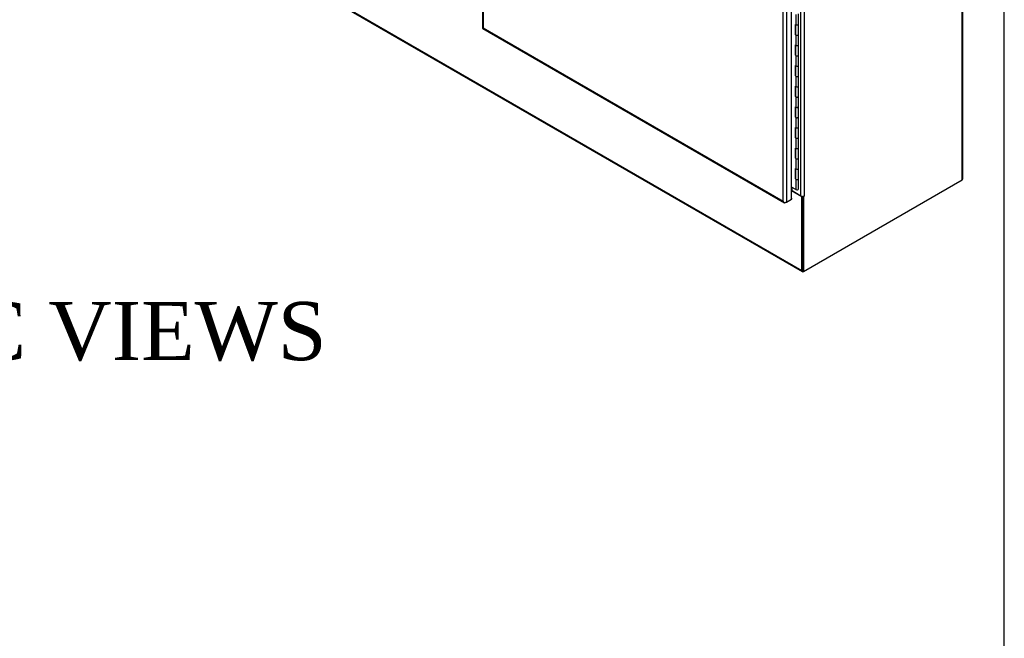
# Model space of a CAD drawing. Header units: inches. Extents: x 1 to 359, y -2 to 239.
# Tile 80 of 83: x 308 to 359, y 154 to 186. Entities that reach past the tile are written whole.
import ezdxf
from ezdxf.enums import TextEntityAlignment as Align

# ---------------------------------------------------------------- set-up
doc = ezdxf.new("R2010")
doc.units = ezdxf.units.IN
doc.header["$MEASUREMENT"] = 0
for name, color, linetype in [('COM54746-60', 7, 'Continuous'), ('COM71196-8', 7, 'Continuous'), ('COM71299-3', 7, 'Continuous'), ('COM71301-3', 7, 'Continuous'), ('Default', 7, 'Continuous')]:
    doc.layers.add(name, color=color, linetype=linetype)
doc.styles.add('SEACAD_Times_New_Roman', font='times.ttf')

# ---------------------------------------------------------------- blocks, each defined once
blk = doc.blocks.new('SE6')
at = {"layer": 'COM54746-60', "color": 7, "linetype": 'Continuous'}
for p, q in [((348.488, 186.537), (348.488, 186.006)), ((348.618, 186.037), (348.618, 186.568)), ((348.488, 186.006), (348.457, 186.024)), ((348.457, 185.494), (348.457, 186.024)), ((348.46, 186.022), (348.46, 185.525)), ((348.466, 186.019), (348.466, 185.507)), ((348.618, 185.507), (348.618, 186.038)), ((348.488, 185.476), (348.457, 185.494)), ((348.46, 185.525), (348.466, 185.522)), ((348.488, 185.476), (348.488, 184.945)), ((348.618, 184.976), (348.618, 185.507)), ((348.488, 184.945), (348.457, 184.963)), ((348.457, 184.432), (348.457, 184.963)), ((348.46, 184.961), (348.46, 184.464)), ((348.466, 184.958), (348.466, 184.446)), ((348.618, 184.446), (348.618, 184.976)), ((348.488, 184.414), (348.457, 184.432)), ((348.46, 184.464), (348.466, 184.46)), ((348.488, 184.414), (348.488, 183.883)), ((348.618, 183.914), (348.618, 184.446)), ((348.488, 183.883), (348.457, 183.901)), ((348.457, 183.371), (348.457, 183.901)), ((348.46, 183.899), (348.46, 183.402)), ((348.466, 183.896), (348.466, 183.384)), ((348.618, 183.384), (348.618, 183.915)), ((348.488, 183.353), (348.457, 183.371)), ((348.46, 183.402), (348.466, 183.399)), ((348.488, 183.353), (348.488, 182.822)), ((348.618, 182.853), (348.618, 183.384)), ((348.488, 182.822), (348.457, 182.84)), ((348.457, 182.309), (348.457, 182.84)), ((348.46, 182.838), (348.46, 182.341)), ((348.466, 182.835), (348.466, 182.323)), ((348.618, 182.323), (348.618, 182.853)), ((348.488, 182.292), (348.457, 182.309)), ((348.46, 182.341), (348.466, 182.337)), ((348.488, 182.292), (348.488, 181.76)), ((348.618, 181.791), (348.618, 182.323)), ((348.488, 181.76), (348.457, 181.778)), ((348.457, 181.248), (348.457, 181.778)), ((348.46, 181.777), (348.46, 181.279)), ((348.466, 181.773), (348.466, 181.261)), ((348.618, 181.261), (348.618, 181.792)), ((348.488, 181.23), (348.457, 181.248)), ((348.46, 181.279), (348.466, 181.276)), ((348.488, 181.23), (348.488, 180.699)), ((348.618, 180.73), (348.618, 181.261)), ((348.488, 180.699), (348.457, 180.717)), ((348.457, 180.187), (348.457, 180.717)), ((348.46, 180.715), (348.46, 180.218)), ((348.466, 180.712), (348.466, 180.2)), ((348.618, 180.2), (348.618, 180.73)), ((348.488, 180.169), (348.457, 180.187)), ((348.46, 180.218), (348.466, 180.214)), ((348.488, 180.169), (348.488, 179.637)), ((348.618, 179.668), (348.618, 180.2)), ((348.488, 179.637), (348.457, 179.655)), ((348.457, 179.125), (348.457, 179.655)), ((348.46, 179.654), (348.46, 179.156)), ((348.466, 179.65), (348.466, 179.138)), ((348.618, 179.138), (348.618, 179.669)), ((348.488, 179.107), (348.457, 179.125)), ((348.46, 179.156), (348.466, 179.153)), ((348.488, 179.107), (348.488, 178.576)), ((348.618, 178.607), (348.618, 179.138)), ((348.457, 178.064), (348.457, 178.594)), ((348.488, 178.576), (348.457, 178.594)), ((348.46, 178.592), (348.46, 178.095)), ((348.618, 178.077), (348.618, 178.608)), ((348.46, 178.095), (348.466, 178.092)), ((348.466, 178.589), (348.466, 178.077)), ((348.488, 177.515), (348.265, 177.644)), ((348.488, 178.046), (348.457, 178.064)), ((348.488, 178.046), (348.488, 177.515)), ((348.618, 177.546), (348.618, 178.077))]:
    blk.add_line(p, q, dxfattribs=at)
for centre, major_axis, start_param, end_param in [((348.403, 185.713), (-0.0494, 0.0856), 4.366763, 4.535551), ((348.542, 186.038), (-0.076, 0), 0, 3.141593), ((348.542, 186.037), (-0.0761, 0), 0.785398, 3.141593), ((348.542, 185.507), (0.0877, 0), -3.507377, -3.404676), ((348.403, 185.713), (-0.0494, 0.0856), 3.31843, 3.487219), ((348.431, 185.729), (0.0494, -0.0856), -0.360117, -0.292582), ((348.542, 185.507), (-0.076, 0), 0, 3.141593), ((348.542, 185.507), (-0.0761, 0), 0.785398, 3.141593), ((348.542, 184.976), (-0.0761, 0), 0.785398, 3.141593), ((348.542, 184.976), (-0.076, 0), 0.783092, 3.141593), ((348.542, 184.446), (0.0877, 0), -3.507377, -3.404676), ((348.542, 184.446), (-0.0761, 0), 0, 3.141593), ((348.542, 184.446), (-0.0761, 0), 0.785398, 3.141593), ((348.542, 183.915), (-0.076, 0), 0.783092, 3.141593), ((348.542, 183.914), (-0.0761, 0), 0.785398, 3.141593), ((348.542, 183.384), (0.0878, 0), -3.507377, -3.404676), ((348.542, 183.384), (-0.0761, 0), 0, 3.141593), ((348.542, 183.384), (-0.076, 0), 0.785398, 3.141593), ((348.542, 182.853), (-0.076, 0), 0.785398, 3.141593), ((348.542, 182.853), (-0.0761, 0), 0.783092, 3.141593), ((348.542, 182.323), (0.0877, 0), -3.507377, -3.404676), ((348.403, 182.528), (-0.0494, 0.0856), 4.366763, 4.535551), ((348.403, 182.528), (-0.0494, 0.0856), 3.31843, 3.487219), ((348.431, 182.545), (0.0494, -0.0856), -0.360117, -0.292585), ((348.542, 182.323), (-0.0761, 0), 0, 3.141593), ((348.542, 182.323), (-0.076, 0), 0.785398, 3.141593), ((348.542, 181.792), (-0.076, 0), 0.783092, 3.141593), ((348.542, 181.791), (-0.0761, 0), 0.785398, 3.141593), ((348.542, 181.261), (0.0877, 0), -3.507377, -3.404676), ((348.542, 181.261), (-0.076, 0), 0, 3.141593), ((348.542, 181.261), (-0.0761, 0), 0.785398, 3.141593), ((348.542, 180.73), (-0.0761, 0), 0.785398, 3.141593), ((348.542, 180.73), (-0.076, 0), 0.783092, 3.141593), ((348.542, 180.2), (0.0878, 0), -3.507377, -3.404676), ((348.542, 180.2), (-0.076, 0), 0, 3.141593), ((348.542, 180.2), (-0.0761, 0), 0.785398, 3.141593), ((348.542, 179.669), (-0.076, 0), 0.783092, 3.141593), ((348.542, 179.668), (-0.076, 0), 0.785398, 3.141593), ((348.542, 179.138), (0.0878, 0), -3.507377, -3.404676), ((348.403, 179.344), (-0.0494, 0.0856), 4.366763, 4.535551), ((348.403, 179.344), (-0.0494, 0.0856), 3.31843, 3.487219), ((348.431, 179.36), (0.0494, -0.0856), -0.360117, -0.292582), ((348.542, 179.138), (-0.0761, 0), 0, 3.141593), ((348.542, 179.138), (-0.076, 0), 0.785398, 3.141593), ((348.542, 178.608), (-0.0761, 0), 0.783092, 3.141593), ((348.542, 178.607), (-0.076, 0), 0.785398, 3.141593), ((348.542, 178.077), (0.0878, 0), -3.507377, -3.404676), ((348.542, 178.077), (-0.0761, 0), 0, 3.141593), ((348.542, 178.077), (-0.076, 0), 0.785398, 3.141593), ((348.542, 177.546), (-0.0761, 0), 0.785398, 3.141593)]:
    blk.add_ellipse(centre, major_axis=major_axis, ratio=0.57735, start_param=start_param, end_param=end_param, dxfattribs=at)
at = {"layer": 'COM71196-8', "color": 7, "linetype": 'Continuous'}
for p, q in [((348.265, 177.022), (348.265, 210.108)), ((347.823, 176.918), (347.823, 209.904)), ((347.998, 209.954), (347.998, 176.868)), ((332.335, 200.767), (332.335, 185.84)), ((332.371, 200.585), (332.371, 185.84)), ((332.353, 185.808), (347.893, 176.837)), ((332.371, 185.84), (347.823, 176.918)), ((348.265, 177.078), (348.269, 177.075)), ((348.269, 177.075), (348.265, 177.072)), ((348.269, 177.024), (348.269, 177.075)), ((347.879, 176.849), (347.879, 176.849)), ((347.998, 176.868), (347.954, 176.843)), ((347.998, 176.868), (348.265, 177.022)), ((348.269, 177.024), (348.265, 177.022))]:
    blk.add_line(p, q, dxfattribs=at)
for centre, major_axis, ratio, start_param, end_param in [((332.458, 185.84), (0.123, 0), 0.57735, 3.141593, 3.403392), ((332.458, 185.89), (-0.123, -0.071), 0.000359, -0.785191, -0.261592), ((332.458, 185.89), (-0.123, -0.071), 0.000359, 0.261592, 0.785191), ((332.415, 185.915), (0.062, 0.107), 0.57735, 2.879793, 3.141593), ((347.911, 176.969), (0.087, -0.151), 0.57759, 4.712596, 5.236195), ((347.911, 176.969), (0.087, -0.151), 0.57759, 4.712182, 5.23578), ((347.911, 176.918), (0.124, 0), 0.57735, 4.45059, 5.497787), ((347.954, 176.944), (0.062, 0.107), 0.57735, 2.879793, 3.926991)]:
    blk.add_ellipse(centre, major_axis=major_axis, ratio=ratio, start_param=start_param, end_param=end_param, dxfattribs=at)
at = {"layer": 'COM71299-3', "color": 7, "linetype": 'Continuous'}
for p, q in [((315.753, 192.416), (348.786, 173.345)), ((315.778, 192.36), (348.811, 173.288)), ((348.786, 177.142), (348.265, 177.443)), ((348.821, 177.163), (348.786, 177.142)), ((348.786, 173.345), (348.786, 177.142)), ((348.829, 173.37), (348.829, 177.163))]:
    blk.add_line(p, q, dxfattribs=at)
blk.add_ellipse((348.873, 173.395), major_axis=(0.062, 0.107), ratio=0.57735, start_param=2.356194, end_param=3.926991, dxfattribs=at)
at = {"layer": 'COM71301-3', "color": 7, "linetype": 'Continuous'}
for p, q in [((357.043, 178.011), (357.043, 216.154)), ((357.079, 178.062), (357.079, 216.205)), ((348.742, 177.183), (348.742, 209.722)), ((348.917, 209.722), (348.917, 177.183)), ((348.285, 177.447), (348.285, 177.633)), ((348.873, 173.295), (357.043, 178.011)), ((348.742, 177.183), (348.285, 177.447)), ((348.829, 177.163), (348.829, 173.32)), ((348.838, 177.163), (348.873, 177.142)), ((348.917, 177.167), (348.873, 177.142)), ((348.873, 177.142), (348.873, 173.295)), ((348.902, 177.176), (348.917, 177.167)), ((348.917, 177.183), (348.917, 177.167)), ((348.829, 173.32), (348.873, 173.295))]:
    blk.add_line(p, q, dxfattribs=at)
for centre, major_axis, start_param, end_param in [((356.955, 178.062), (-0.123, 0), 2.356194, 3.141593), ((348.241, 177.422), (-0.0617, 0), 3.926991, 4.32302), ((348.829, 177.234), (0.123, 0), 3.926991, 5.497787)]:
    blk.add_ellipse(centre, major_axis=major_axis, ratio=0.57735, start_param=start_param, end_param=end_param, dxfattribs=at)
blk = doc.blocks.new('BORDER')
at = {"layer": 'Default', "color": 7, "linetype": 'Continuous'}
blk.add_line((0, 0), (0, 27.86), dxfattribs=at)

msp = doc.modelspace()

# ---------------------------------------------------------------- block references
at = {"layer": 'Default', "color": 7, "xscale": 8.55, "yscale": 8.55, "zscale": 8.55}
msp.add_blockref('BORDER', (359.223, 0.67), dxfattribs=at)
at = {"layer": 'Default'}
msp.add_blockref('SE6', (0, 0), dxfattribs=at)

# ---------------------------------------------------------------- texts
at = {"layer": 'Default', "color": 7, "linetype": 'Continuous', "style": 'SEACAD_Times_New_Roman'}
msp.add_text('ISOMETRIC VIEWS', height=3, dxfattribs=at).set_placement((284.404, 171.729), align=Align.TOP_LEFT)

doc.saveas('drawing.dxf')
